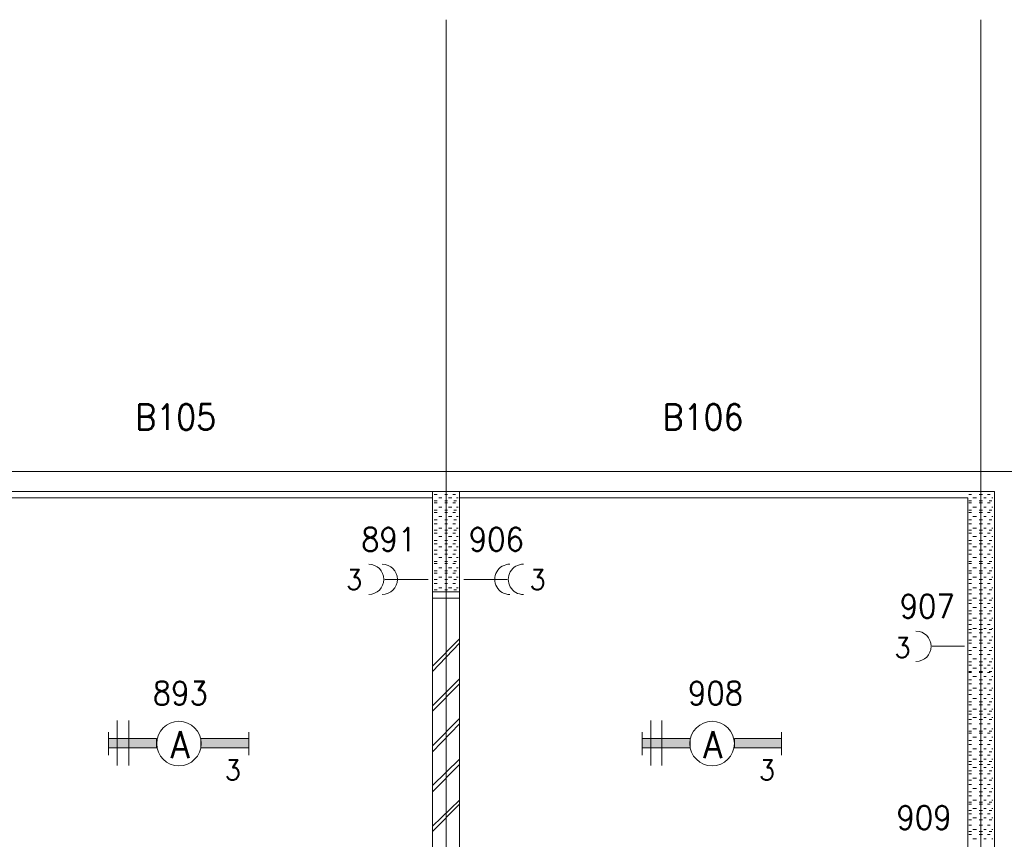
# Model space of a CAD drawing. Header units: metres. Extents: x -120 to -9, y 63 to 139.
# Tile 42 of 44: x -31.01 to -23.66, y 114.26 to 120.38. Entities that reach past the tile are written whole.
import ezdxf
from ezdxf.enums import TextEntityAlignment as Align

# ---------------------------------------------------------------- set-up
doc = ezdxf.new("R2010")
doc.units = ezdxf.units.M
doc.header["$MEASUREMENT"] = 0
doc.layers.add('Level 1', color=1, linetype='Continuous', lineweight=0)
doc.styles.add('Style-STANDARD', font='STANDARD.shx')

# ---------------------------------------------------------------- blocks, each defined once
blk = doc.blocks.new('FCAD39')
at = {"layer": 'Level 1', "color": 1, "linetype": 'Continuous', "lineweight": 0}
blk.add_circle((0, 0), 1, dxfattribs=at)
blk = doc.blocks.new('FCAD41')
at = {"layer": 'Level 1', "color": 1, "linetype": 'Continuous', "lineweight": 0}
blk.add_circle((0, 0), 1, dxfattribs=at)

msp = doc.modelspace()

# ---------------------------------------------------------------- linework, layer by layer
at = {"layer": 'Level 1', "color": 11, "linetype": 'Continuous', "lineweight": 0}
for p, q in [((-27.827, 120.3835), (-27.827, 93.6725)), ((-23.8309, 120.3835), (-23.8309, 93.6725)), ((-113.6356, 117.0085), (-14.0965, 117.0085))]:
    msp.add_line(p, q, dxfattribs=at)
at = {"layer": 'Level 1', "color": 1, "linetype": 'Continuous', "lineweight": 0}
for p, q in [((-48.034, 117.0085), (-23.5809, 117.0085)), ((-47.8856, 116.86), (-23.7293, 116.86)), ((-27.9285, 116.86), (-27.9285, 109.4772)), ((-27.7254, 116.86), (-27.7254, 109.4772)), ((-23.7293, 116.86), (-23.7293, 109.4772)), ((-31.7215, 116.8132), (-27.9285, 116.8132)), ((-27.9168, 116.8366), (-27.8934, 116.8366)), ((-27.9168, 116.7897), (-27.8934, 116.7897)), ((-27.9168, 116.7741), (-27.8934, 116.7741)), ((-27.8817, 116.8132), (-27.8582, 116.8132)), ((-27.8348, 116.8366), (-27.8153, 116.8366)), ((-27.8348, 116.7897), (-27.8153, 116.7897)), ((-27.8348, 116.7741), (-27.8153, 116.7741)), ((-27.8074, 116.8132), (-27.784, 116.8132)), ((-27.7762, 116.8366), (-27.7567, 116.8366)), ((-27.7762, 116.7741), (-27.7567, 116.7741)), ((-27.7684, 116.7897), (-27.7489, 116.7897)), ((-27.7489, 116.8132), (-27.7371, 116.8132)), ((-27.7254, 116.8132), (-23.9285, 116.8132)), ((-23.9285, 116.8132), (-23.9285, 109.4772)), ((-23.9207, 116.8366), (-23.9012, 116.8366)), ((-23.9207, 116.7897), (-23.9012, 116.7897)), ((-23.9207, 116.7741), (-23.9012, 116.7741)), ((-23.8895, 116.8132), (-23.8621, 116.8132)), ((-23.8426, 116.8366), (-23.8192, 116.8366)), ((-23.8426, 116.7897), (-23.8192, 116.7897)), ((-23.8426, 116.7741), (-23.8192, 116.7741)), ((-23.8074, 116.8132), (-23.7918, 116.8132)), ((-23.7801, 116.8366), (-23.7606, 116.8366)), ((-23.7801, 116.7741), (-23.7606, 116.7741)), ((-23.7684, 116.7897), (-23.7488, 116.7897)), ((-23.7488, 116.8132), (-23.741, 116.8132)), ((-27.9168, 116.7194), (-27.8934, 116.7194)), ((-27.9168, 116.7038), (-27.8934, 116.7038)), ((-27.8817, 116.7428), (-27.8582, 116.7428)), ((-27.8348, 116.7194), (-27.8153, 116.7194)), ((-27.8348, 116.7038), (-27.8153, 116.7038)), ((-27.8074, 116.7428), (-27.784, 116.7428)), ((-27.7762, 116.7038), (-27.7567, 116.7038)), ((-27.7684, 116.7194), (-27.7489, 116.7194)), ((-27.7489, 116.7428), (-27.7371, 116.7428)), ((-23.9207, 116.7194), (-23.9012, 116.7194)), ((-23.9207, 116.7038), (-23.9012, 116.7038)), ((-23.8895, 116.7428), (-23.8621, 116.7428)), ((-23.8426, 116.7194), (-23.8192, 116.7194)), ((-23.8426, 116.7038), (-23.8192, 116.7038)), ((-23.8074, 116.7428), (-23.7918, 116.7428)), ((-23.7801, 116.7038), (-23.7606, 116.7038)), ((-23.7684, 116.7194), (-23.7488, 116.7194)), ((-23.7488, 116.7428), (-23.741, 116.7428)), ((-27.9168, 116.6491), (-27.8934, 116.6491)), ((-27.8817, 116.6725), (-27.8582, 116.6725)), ((-27.8348, 116.6491), (-27.8153, 116.6491)), ((-27.8074, 116.6725), (-27.784, 116.6725)), ((-27.7684, 116.6491), (-27.7489, 116.6491)), ((-27.7489, 116.6725), (-27.7371, 116.6725)), ((-23.9207, 116.6491), (-23.9012, 116.6491)), ((-23.8895, 116.6725), (-23.8621, 116.6725)), ((-23.8426, 116.6491), (-23.8192, 116.6491)), ((-23.8074, 116.6725), (-23.7918, 116.6725)), ((-23.7684, 116.6491), (-23.7488, 116.6491)), ((-23.7488, 116.6725), (-23.741, 116.6725)), ((-27.9168, 116.6178), (-27.8934, 116.6178)), ((-27.9168, 116.571), (-27.8934, 116.571)), ((-27.8817, 116.5866), (-27.8582, 116.5866)), ((-27.8348, 116.6178), (-27.8153, 116.6178)), ((-27.8348, 116.571), (-27.8153, 116.571)), ((-27.8074, 116.5866), (-27.784, 116.5866)), ((-27.7762, 116.6178), (-27.7567, 116.6178)), ((-27.7684, 116.571), (-27.7489, 116.571)), ((-27.7489, 116.5866), (-27.7371, 116.5866)), ((-23.9207, 116.6178), (-23.9012, 116.6178)), ((-23.9207, 116.571), (-23.9012, 116.571)), ((-23.8895, 116.5866), (-23.8621, 116.5866)), ((-23.8426, 116.6178), (-23.8192, 116.6178)), ((-23.8426, 116.571), (-23.8192, 116.571)), ((-23.8074, 116.5866), (-23.7918, 116.5866)), ((-23.7801, 116.6178), (-23.7606, 116.6178)), ((-23.7684, 116.571), (-23.7488, 116.571)), ((-23.7488, 116.5866), (-23.741, 116.5866)), ((-27.9168, 116.5475), (-27.8934, 116.5475)), ((-27.9168, 116.4928), (-27.8934, 116.4928)), ((-27.8817, 116.5241), (-27.8582, 116.5241)), ((-27.8348, 116.5475), (-27.8153, 116.5475)), ((-27.8348, 116.4928), (-27.8153, 116.4928)), ((-27.8074, 116.5241), (-27.784, 116.5241)), ((-27.7762, 116.5475), (-27.7567, 116.5475)), ((-27.7684, 116.4928), (-27.7489, 116.4928)), ((-27.7489, 116.5241), (-27.7371, 116.5241)), ((-23.9207, 116.5475), (-23.9012, 116.5475)), ((-23.9207, 116.4928), (-23.9012, 116.4928)), ((-23.8895, 116.5241), (-23.8621, 116.5241)), ((-23.8426, 116.5475), (-23.8192, 116.5475)), ((-23.8426, 116.4928), (-23.8192, 116.4928)), ((-23.8074, 116.5241), (-23.7918, 116.5241)), ((-23.7801, 116.5475), (-23.7606, 116.5475)), ((-23.7684, 116.4928), (-23.7488, 116.4928)), ((-23.7488, 116.5241), (-23.741, 116.5241)), ((-27.9168, 116.4694), (-27.8934, 116.4694)), ((-27.9168, 116.4225), (-27.8934, 116.4225)), ((-27.8817, 116.446), (-27.8582, 116.446)), ((-27.8348, 116.4694), (-27.8153, 116.4694)), ((-27.8348, 116.4225), (-27.8153, 116.4225)), ((-27.8074, 116.446), (-27.784, 116.446)), ((-27.7762, 116.4694), (-27.7567, 116.4694)), ((-27.7684, 116.4225), (-27.7489, 116.4225)), ((-27.7489, 116.446), (-27.7371, 116.446)), ((-23.9207, 116.4694), (-23.9012, 116.4694)), ((-23.9207, 116.4225), (-23.9012, 116.4225)), ((-23.8895, 116.446), (-23.8621, 116.446)), ((-23.8426, 116.4694), (-23.8192, 116.4694)), ((-23.8426, 116.4225), (-23.8192, 116.4225)), ((-23.8074, 116.446), (-23.7918, 116.446)), ((-23.7801, 116.4694), (-23.7606, 116.4694)), ((-23.7684, 116.4225), (-23.7488, 116.4225)), ((-23.7488, 116.446), (-23.741, 116.446)), ((-27.9168, 116.3913), (-27.8934, 116.3913)), ((-27.9168, 116.3366), (-27.8934, 116.3366)), ((-27.8817, 116.3678), (-27.8582, 116.3678)), ((-27.8348, 116.3913), (-27.8153, 116.3913)), ((-27.8348, 116.3366), (-27.8153, 116.3366)), ((-27.8074, 116.3678), (-27.784, 116.3678)), ((-27.7762, 116.3913), (-27.7567, 116.3913)), ((-27.7684, 116.3366), (-27.7489, 116.3366)), ((-27.7489, 116.3678), (-27.7371, 116.3678)), ((-23.9207, 116.3913), (-23.9012, 116.3913)), ((-23.9207, 116.3366), (-23.9012, 116.3366)), ((-23.8895, 116.3678), (-23.8621, 116.3678)), ((-23.8426, 116.3913), (-23.8192, 116.3913)), ((-23.8426, 116.3366), (-23.8192, 116.3366)), ((-23.8074, 116.3678), (-23.7918, 116.3678)), ((-23.7801, 116.3913), (-23.7606, 116.3913)), ((-23.7684, 116.3366), (-23.7488, 116.3366)), ((-23.7488, 116.3678), (-23.741, 116.3678)), ((-27.9168, 116.321), (-27.8934, 116.321)), ((-27.9168, 116.2663), (-27.8934, 116.2663)), ((-27.8817, 116.2897), (-27.8582, 116.2897)), ((-27.8348, 116.321), (-27.8153, 116.321)), ((-27.8348, 116.2663), (-27.8153, 116.2663)), ((-27.8074, 116.2897), (-27.784, 116.2897)), ((-27.7762, 116.321), (-27.7567, 116.321)), ((-27.7684, 116.2663), (-27.7489, 116.2663)), ((-27.7489, 116.2897), (-27.7371, 116.2897)), ((-23.9207, 116.321), (-23.9012, 116.321)), ((-23.9207, 116.2663), (-23.9012, 116.2663)), ((-23.8895, 116.2897), (-23.8621, 116.2897)), ((-23.8426, 116.321), (-23.8192, 116.321)), ((-23.8426, 116.2663), (-23.8192, 116.2663)), ((-23.8074, 116.2897), (-23.7918, 116.2897)), ((-23.7801, 116.321), (-23.7606, 116.321)), ((-23.7684, 116.2663), (-23.7488, 116.2663)), ((-23.7488, 116.2897), (-23.741, 116.2897)), ((-28.284, 116.2038), (-27.9598, 116.2038)), ((-27.9168, 116.2507), (-27.8934, 116.2507)), ((-27.9168, 116.2038), (-27.8934, 116.2038)), ((-27.8817, 116.2194), (-27.8582, 116.2194)), ((-27.8348, 116.2507), (-27.8153, 116.2507)), ((-27.8348, 116.2038), (-27.8153, 116.2038)), ((-27.8074, 116.2194), (-27.784, 116.2194)), ((-27.7762, 116.2507), (-27.7567, 116.2507)), ((-27.7684, 116.2038), (-27.7489, 116.2038)), ((-27.7489, 116.2194), (-27.7371, 116.2194)), ((-27.3699, 116.2038), (-27.6942, 116.2038)), ((-23.9207, 116.2507), (-23.9012, 116.2507)), ((-23.9207, 116.2038), (-23.9012, 116.2038)), ((-23.8895, 116.2194), (-23.8621, 116.2194)), ((-23.8426, 116.2507), (-23.8192, 116.2507)), ((-23.8426, 116.2038), (-23.8192, 116.2038)), ((-23.8074, 116.2194), (-23.7918, 116.2194)), ((-23.7801, 116.2507), (-23.7606, 116.2507)), ((-23.7684, 116.2038), (-23.7488, 116.2038)), ((-23.7488, 116.2194), (-23.741, 116.2194)), ((-27.9285, 116.11), (-27.7254, 116.11)), ((-27.9168, 116.1725), (-27.8934, 116.1725)), ((-27.9168, 116.1257), (-27.8934, 116.1257)), ((-27.8817, 116.1413), (-27.8582, 116.1413)), ((-27.8348, 116.1725), (-27.8153, 116.1725)), ((-27.8348, 116.1257), (-27.8153, 116.1257)), ((-27.8074, 116.1413), (-27.784, 116.1413)), ((-27.7762, 116.1725), (-27.7567, 116.1725)), ((-27.7684, 116.1257), (-27.7489, 116.1257)), ((-27.7489, 116.1413), (-27.7371, 116.1413)), ((-23.9207, 116.1725), (-23.9012, 116.1725)), ((-23.9207, 116.1257), (-23.9012, 116.1257)), ((-23.8895, 116.1413), (-23.8621, 116.1413)), ((-23.8426, 116.1725), (-23.8192, 116.1725)), ((-23.8426, 116.1257), (-23.8192, 116.1257)), ((-23.8074, 116.1413), (-23.7918, 116.1413)), ((-23.7801, 116.1725), (-23.7606, 116.1725)), ((-23.7684, 116.1257), (-23.7488, 116.1257)), ((-23.7488, 116.1413), (-23.741, 116.1413)), ((-27.9285, 116.0632), (-27.7254, 116.0632)), ((-23.9207, 116.0944), (-23.9012, 116.0944)), ((-23.9207, 116.0475), (-23.9012, 116.0475)), ((-23.8895, 116.0632), (-23.8621, 116.0632)), ((-23.8426, 116.0944), (-23.8192, 116.0944)), ((-23.8426, 116.0475), (-23.8192, 116.0475)), ((-23.8074, 116.0632), (-23.7918, 116.0632)), ((-23.7801, 116.0944), (-23.7606, 116.0944)), ((-23.7684, 116.0475), (-23.7488, 116.0475)), ((-23.7488, 116.0632), (-23.741, 116.0632)), ((-23.9207, 116.0241), (-23.9012, 116.0241)), ((-23.9207, 115.9694), (-23.9012, 115.9694)), ((-23.8895, 115.9928), (-23.8621, 115.9928)), ((-23.8426, 116.0241), (-23.8192, 116.0241)), ((-23.8426, 115.9694), (-23.8192, 115.9694)), ((-23.8074, 115.9928), (-23.7918, 115.9928)), ((-23.7801, 116.0241), (-23.7606, 116.0241)), ((-23.7684, 115.9694), (-23.7488, 115.9694)), ((-23.7488, 115.9928), (-23.741, 115.9928)), ((-23.9207, 115.946), (-23.9012, 115.946)), ((-23.9207, 115.8991), (-23.9012, 115.8991)), ((-23.8895, 115.9147), (-23.8621, 115.9147)), ((-23.8426, 115.946), (-23.8192, 115.946)), ((-23.8426, 115.8991), (-23.8192, 115.8991)), ((-23.8074, 115.9147), (-23.7918, 115.9147)), ((-23.7801, 115.946), (-23.7606, 115.946)), ((-23.7684, 115.8991), (-23.7488, 115.8991)), ((-23.7488, 115.9147), (-23.741, 115.9147)), ((-23.9207, 115.8678), (-23.9012, 115.8678)), ((-23.9207, 115.8288), (-23.9012, 115.8288)), ((-23.8895, 115.8366), (-23.8621, 115.8366)), ((-23.8426, 115.8678), (-23.8192, 115.8678)), ((-23.8426, 115.8288), (-23.8192, 115.8288)), ((-23.8074, 115.8366), (-23.7918, 115.8366)), ((-23.7801, 115.8678), (-23.7606, 115.8678)), ((-23.7684, 115.8288), (-23.7488, 115.8288)), ((-23.7488, 115.8366), (-23.741, 115.8366)), ((-27.7254, 115.7585), (-27.9285, 115.5553)), ((-23.9207, 115.8053), (-23.9012, 115.8053)), ((-23.9207, 115.7507), (-23.9012, 115.7507)), ((-23.8895, 115.7741), (-23.8621, 115.7741)), ((-23.8426, 115.8053), (-23.8192, 115.8053)), ((-23.8426, 115.7507), (-23.8192, 115.7507)), ((-23.8074, 115.7741), (-23.7918, 115.7741)), ((-23.7801, 115.8053), (-23.7606, 115.8053)), ((-23.7684, 115.7507), (-23.7488, 115.7507)), ((-23.7488, 115.7741), (-23.741, 115.7741)), ((-27.7254, 115.7272), (-27.9285, 115.5163)), ((-23.952, 115.7038), (-24.1942, 115.7038)), ((-23.9207, 115.7272), (-23.9012, 115.7272)), ((-23.9207, 115.6725), (-23.9012, 115.6725)), ((-23.8895, 115.696), (-23.8621, 115.696)), ((-23.8426, 115.7272), (-23.8192, 115.7272)), ((-23.8426, 115.6725), (-23.8192, 115.6725)), ((-23.8074, 115.696), (-23.7918, 115.696)), ((-23.7801, 115.7272), (-23.7606, 115.7272)), ((-23.7684, 115.6725), (-23.7488, 115.6725)), ((-23.7488, 115.696), (-23.741, 115.696)), ((-23.9207, 115.6413), (-23.9012, 115.6413)), ((-23.8895, 115.61), (-23.8621, 115.61)), ((-23.8426, 115.6413), (-23.8192, 115.6413)), ((-23.8074, 115.61), (-23.7918, 115.61)), ((-23.7801, 115.6413), (-23.7606, 115.6413)), ((-23.7488, 115.61), (-23.741, 115.61)), ((-23.9207, 115.5866), (-23.9012, 115.5866)), ((-23.9207, 115.5632), (-23.9012, 115.5632)), ((-23.8895, 115.5397), (-23.8621, 115.5397)), ((-23.8426, 115.5866), (-23.8192, 115.5866)), ((-23.8426, 115.5632), (-23.8192, 115.5632)), ((-23.8074, 115.5397), (-23.7918, 115.5397)), ((-23.7801, 115.5632), (-23.7606, 115.5632)), ((-23.7684, 115.5866), (-23.7488, 115.5866)), ((-23.7488, 115.5397), (-23.741, 115.5397)), ((-27.7254, 115.4616), (-27.9285, 115.2585)), ((-23.9207, 115.5163), (-23.9012, 115.5163)), ((-23.9207, 115.5085), (-23.9012, 115.5085)), ((-23.9207, 115.4538), (-23.9012, 115.4538)), ((-23.8895, 115.4772), (-23.8621, 115.4772)), ((-23.8426, 115.5163), (-23.8192, 115.5163)), ((-23.8426, 115.5085), (-23.8192, 115.5085)), ((-23.8426, 115.4538), (-23.8192, 115.4538)), ((-23.8074, 115.4772), (-23.7918, 115.4772)), ((-23.7801, 115.5085), (-23.7606, 115.5085)), ((-23.7684, 115.5163), (-23.7488, 115.5163)), ((-23.7684, 115.4538), (-23.7488, 115.4538)), ((-23.7488, 115.4772), (-23.741, 115.4772)), ((-27.7254, 115.4225), (-27.9285, 115.2194)), ((-23.9207, 115.4225), (-23.9012, 115.4225)), ((-23.9207, 115.3757), (-23.9012, 115.3757)), ((-23.8895, 115.3913), (-23.8621, 115.3913)), ((-23.8426, 115.4225), (-23.8192, 115.4225)), ((-23.8426, 115.3757), (-23.8192, 115.3757)), ((-23.8074, 115.3913), (-23.7918, 115.3913)), ((-23.7801, 115.4225), (-23.7606, 115.4225)), ((-23.7684, 115.3757), (-23.7488, 115.3757)), ((-23.7488, 115.3913), (-23.741, 115.3913)), ((-23.9207, 115.3444), (-23.9012, 115.3444)), ((-23.8895, 115.3132), (-23.8621, 115.3132)), ((-23.8426, 115.3444), (-23.8192, 115.3444)), ((-23.8074, 115.3132), (-23.7918, 115.3132)), ((-23.7801, 115.3444), (-23.7606, 115.3444)), ((-23.7488, 115.3132), (-23.741, 115.3132)), ((-23.9285, 115.2663), (-23.9285, 115.071)), ((-23.9285, 115.2272), (-23.9285, 115.2428)), ((-23.9207, 115.2897), (-23.9012, 115.2897)), ((-23.9207, 115.2663), (-23.9012, 115.2663)), ((-23.8895, 115.235), (-23.8621, 115.235)), ((-23.8426, 115.2897), (-23.8192, 115.2897)), ((-23.8426, 115.2663), (-23.8192, 115.2663)), ((-23.8074, 115.235), (-23.7918, 115.235)), ((-23.7801, 115.2663), (-23.7606, 115.2663)), ((-23.7684, 115.2897), (-23.7488, 115.2897)), ((-23.7488, 115.235), (-23.741, 115.235)), ((-23.7293, 115.2428), (-23.7293, 115.2585)), ((-27.7254, 115.1647), (-27.9285, 114.9616)), ((-23.9285, 115.1647), (-23.9285, 115.1882)), ((-23.9207, 115.2194), (-23.9012, 115.2194)), ((-23.9207, 115.196), (-23.9012, 115.196)), ((-23.9207, 115.1569), (-23.9012, 115.1569)), ((-23.8895, 115.1725), (-23.8621, 115.1725)), ((-23.8426, 115.2194), (-23.8192, 115.2194)), ((-23.8426, 115.196), (-23.8192, 115.196)), ((-23.8426, 115.1569), (-23.8192, 115.1569)), ((-23.8074, 115.1725), (-23.7918, 115.1725)), ((-23.7801, 115.196), (-23.7606, 115.196)), ((-23.7684, 115.2194), (-23.7488, 115.2194)), ((-23.7684, 115.1569), (-23.7488, 115.1569)), ((-23.7488, 115.1725), (-23.741, 115.1725)), ((-23.7293, 115.1882), (-23.7293, 115.2116)), ((-30.284, 115.1491), (-30.284, 114.8132)), ((-30.1981, 115.1491), (-30.1981, 114.8132)), ((-27.7254, 115.1257), (-27.9285, 114.9147)), ((-26.2957, 115.1491), (-26.2957, 114.8132)), ((-26.2137, 115.1491), (-26.2137, 114.8132)), ((-23.9285, 115.0788), (-23.9285, 115.1022)), ((-23.9207, 115.1257), (-23.9012, 115.1257)), ((-23.8895, 115.0866), (-23.8621, 115.0866)), ((-23.8426, 115.1257), (-23.8192, 115.1257)), ((-23.8074, 115.0866), (-23.7918, 115.0866)), ((-23.7801, 115.1257), (-23.7606, 115.1257)), ((-23.7488, 115.0866), (-23.741, 115.0866)), ((-23.7293, 115.1178), (-23.7293, 115.1413)), ((-30.3504, 114.8913), (-30.3504, 115.0632)), ((-29.2996, 114.8913), (-29.2996, 115.0632)), ((-26.3621, 114.8913), (-26.3621, 115.0632)), ((-25.3192, 114.8913), (-25.3192, 115.0632)), ((-23.9207, 115.071), (-23.9012, 115.071)), ((-23.9207, 115.0553), (-23.9012, 115.0553)), ((-23.8895, 115.0241), (-23.8621, 115.0241)), ((-23.8426, 115.071), (-23.8192, 115.071)), ((-23.8426, 115.0553), (-23.8192, 115.0553)), ((-23.8074, 115.0241), (-23.7918, 115.0241)), ((-23.7801, 115.0553), (-23.7606, 115.0553)), ((-23.7684, 115.071), (-23.7488, 115.071)), ((-23.7488, 115.0241), (-23.741, 115.0241)), ((-23.9207, 115.0007), (-23.9012, 115.0007)), ((-23.9207, 114.9694), (-23.9012, 114.9694)), ((-23.8895, 114.9382), (-23.8621, 114.9382)), ((-23.8426, 115.0007), (-23.8192, 115.0007)), ((-23.8426, 114.9694), (-23.8192, 114.9694)), ((-23.8074, 114.9382), (-23.7918, 114.9382)), ((-23.7801, 114.9694), (-23.7606, 114.9694)), ((-23.7684, 115.0007), (-23.7488, 115.0007)), ((-23.7488, 114.9382), (-23.741, 114.9382)), ((-27.7254, 114.86), (-27.9285, 114.6647)), ((-23.9207, 114.9147), (-23.9012, 114.9147)), ((-23.9207, 114.8913), (-23.9012, 114.8913)), ((-23.8895, 114.86), (-23.8621, 114.86)), ((-23.8426, 114.9147), (-23.8192, 114.9147)), ((-23.8426, 114.8913), (-23.8192, 114.8913)), ((-23.8074, 114.86), (-23.7918, 114.86)), ((-23.7801, 114.8913), (-23.7606, 114.8913)), ((-23.7684, 114.9147), (-23.7488, 114.9147)), ((-23.7488, 114.86), (-23.741, 114.86)), ((-27.7254, 114.821), (-27.9285, 114.6178)), ((-23.9207, 114.8444), (-23.9012, 114.8444)), ((-23.9207, 114.821), (-23.9012, 114.821)), ((-23.8895, 114.7975), (-23.8621, 114.7975)), ((-23.8426, 114.8444), (-23.8192, 114.8444)), ((-23.8426, 114.821), (-23.8192, 114.821)), ((-23.8074, 114.7975), (-23.7918, 114.7975)), ((-23.7801, 114.821), (-23.7606, 114.821)), ((-23.7684, 114.8444), (-23.7488, 114.8444)), ((-23.7488, 114.7975), (-23.741, 114.7975)), ((-23.9207, 114.7741), (-23.9012, 114.7741)), ((-23.9207, 114.7507), (-23.9012, 114.7507)), ((-23.8895, 114.7194), (-23.8621, 114.7194)), ((-23.8426, 114.7741), (-23.8192, 114.7741)), ((-23.8426, 114.7507), (-23.8192, 114.7507)), ((-23.8074, 114.7194), (-23.7918, 114.7194)), ((-23.7801, 114.7507), (-23.7606, 114.7507)), ((-23.7684, 114.7741), (-23.7488, 114.7741)), ((-23.7488, 114.7194), (-23.741, 114.7194)), ((-23.9207, 114.7038), (-23.9012, 114.7038)), ((-23.9207, 114.6725), (-23.9012, 114.6725)), ((-23.8895, 114.6413), (-23.8621, 114.6413)), ((-23.8426, 114.7038), (-23.8192, 114.7038)), ((-23.8426, 114.6725), (-23.8192, 114.6725)), ((-23.8074, 114.6413), (-23.7918, 114.6413)), ((-23.7801, 114.6725), (-23.7606, 114.6725)), ((-23.7684, 114.7038), (-23.7488, 114.7038)), ((-23.7488, 114.6413), (-23.741, 114.6413)), ((-23.9207, 114.6178), (-23.9012, 114.6178)), ((-23.9207, 114.5866), (-23.9012, 114.5866)), ((-23.8426, 114.6178), (-23.8192, 114.6178)), ((-23.8426, 114.5866), (-23.8192, 114.5866)), ((-23.7801, 114.5866), (-23.7606, 114.5866)), ((-23.7684, 114.6178), (-23.7488, 114.6178)), ((-27.7254, 114.5553), (-27.9285, 114.36)), ((-27.7254, 114.5241), (-27.9285, 114.321)), ((-23.9207, 114.5397), (-23.9012, 114.5397)), ((-23.9207, 114.5241), (-23.9012, 114.5241)), ((-23.8895, 114.5553), (-23.8621, 114.5553)), ((-23.8895, 114.4928), (-23.8621, 114.4928)), ((-23.8426, 114.5397), (-23.8192, 114.5397)), ((-23.8426, 114.5241), (-23.8192, 114.5241)), ((-23.8074, 114.5553), (-23.7918, 114.5553)), ((-23.8074, 114.4928), (-23.7918, 114.4928)), ((-23.7801, 114.5241), (-23.7606, 114.5241)), ((-23.7684, 114.5397), (-23.7488, 114.5397)), ((-23.7488, 114.5553), (-23.741, 114.5553)), ((-23.7488, 114.4928), (-23.741, 114.4928)), ((-23.9207, 114.4772), (-23.9012, 114.4772)), ((-23.9207, 114.4538), (-23.9012, 114.4538)), ((-23.8895, 114.4225), (-23.8621, 114.4225)), ((-23.8426, 114.4772), (-23.8192, 114.4772)), ((-23.8426, 114.4538), (-23.8192, 114.4538)), ((-23.8074, 114.4225), (-23.7918, 114.4225)), ((-23.7801, 114.4538), (-23.7606, 114.4538)), ((-23.7684, 114.4772), (-23.7488, 114.4772)), ((-23.7488, 114.4225), (-23.741, 114.4225)), ((-23.9207, 114.4069), (-23.9012, 114.4069)), ((-23.9207, 114.3678), (-23.9012, 114.3678)), ((-23.8426, 114.4069), (-23.8192, 114.4069)), ((-23.8426, 114.3678), (-23.8192, 114.3678)), ((-23.7801, 114.3678), (-23.7606, 114.3678)), ((-23.7684, 114.4069), (-23.7488, 114.4069)), ((-23.9207, 114.321), (-23.9012, 114.321)), ((-23.9207, 114.2975), (-23.9012, 114.2975)), ((-23.8895, 114.3366), (-23.8621, 114.3366)), ((-23.8426, 114.321), (-23.8192, 114.321)), ((-23.8426, 114.2975), (-23.8192, 114.2975)), ((-23.8074, 114.3366), (-23.7918, 114.3366)), ((-23.7801, 114.2975), (-23.7606, 114.2975)), ((-23.7684, 114.321), (-23.7488, 114.321)), ((-23.7488, 114.3366), (-23.741, 114.3366)), ((-23.8895, 114.2663), (-23.8621, 114.2663)), ((-23.8074, 114.2663), (-23.7918, 114.2663)), ((-23.7488, 114.2663), (-23.741, 114.2663))]:
    msp.add_line(p, q, dxfattribs=at)
for centre, start, end in [((-28.405, 116.2038), 270.00006, 90.00005), ((-28.3035, 116.2038), 270.00006, 90.00005), ((-27.3503, 116.2038), 90.00002, 270.00016), ((-27.2488, 116.2038), 90.00002, 270.00016), ((-24.3152, 115.7038), 270.00006, 89.99997)]:
    msp.add_arc(centre, 0.1133, start, end, dxfattribs=at)
at = {"layer": 'Level 1', "color": 1, "linetype": 'Continuous', "lineweight": 0, "extrusion": (0, 0, -1)}
for points in [[(29.991, 115.0163), (30.3504, 115.0163), (29.991, 114.946), (30.3504, 114.946)], [(26.0028, 115.0163), (26.3621, 115.0163), (26.0028, 114.946), (26.3621, 114.946)]]:
    msp.add_solid(points, dxfattribs=at)
at = {"layer": 'Level 1', "color": 1, "linetype": 'Continuous', "lineweight": 0}
for points in [[(-29.659, 114.946), (-29.2996, 114.946), (-29.659, 115.0163), (-29.2996, 115.0163)], [(-25.6707, 114.946), (-25.3192, 114.946), (-25.6707, 115.0163), (-25.3192, 115.0163)]]:
    msp.add_solid(points, dxfattribs=at)
for points in [[(-29.991, 115.0163), (-30.3504, 115.0163), (-30.3504, 114.946), (-29.991, 114.946)], [(-29.659, 114.946), (-29.2996, 114.946), (-29.2996, 115.0163), (-29.659, 115.0163)], [(-26.0028, 115.0163), (-26.3621, 115.0163), (-26.3621, 114.946), (-26.0028, 114.946)], [(-25.6707, 114.946), (-25.3192, 114.946), (-25.3192, 115.0163), (-25.6707, 115.0163)]]:
    msp.add_3dface(points, dxfattribs=at)

# ---------------------------------------------------------------- block references
at = {"layer": 'Level 1', "color": 1, "linetype": 'Continuous', "lineweight": 0, "xscale": 0.166236, "yscale": 0.166236}
for name, p in [('FCAD41', (-29.8231, 114.9772)), ('FCAD39', (-25.8387, 114.9772))]:
    msp.add_blockref(name, p, dxfattribs=at)

# ---------------------------------------------------------------- texts
at = {"layer": 'Level 1', "color": 1, "linetype": 'Continuous', "lineweight": 0, "style": 'Style-STANDARD'}
for s, height, p in [('B105', 0.1914, (-29.8481, 117.321)), ('B106', 0.1914, (-25.9075, 117.321)), ('891', 0.1757, (-28.2553, 116.4147)), ('906', 0.1757, (-27.4507, 116.4147)), ('3', 0.1523, (-28.5139, 116.1257)), ('3', 0.1523, (-27.1428, 116.1257)), ('907', 0.1757, (-24.2311, 115.9147)), ('3', 0.1523, (-24.4162, 115.6178)), ('893', 0.1757, (-29.8132, 115.2663)), ('908', 0.1757, (-25.8132, 115.2663)), ('3', 0.1523, (-29.4201, 114.7038)), ('3', 0.1523, (-25.4279, 114.7038)), ('909', 0.1757, (-24.2546, 114.3366))]:
    msp.add_text(s, height=height, dxfattribs=at).set_placement(p, align=Align.CENTER)
for p in [(-29.8856, 114.8678), (-25.9051, 114.8678)]:
    msp.add_text('A', height=0.2031, dxfattribs=at).set_placement(p)

doc.saveas('drawing.dxf')
